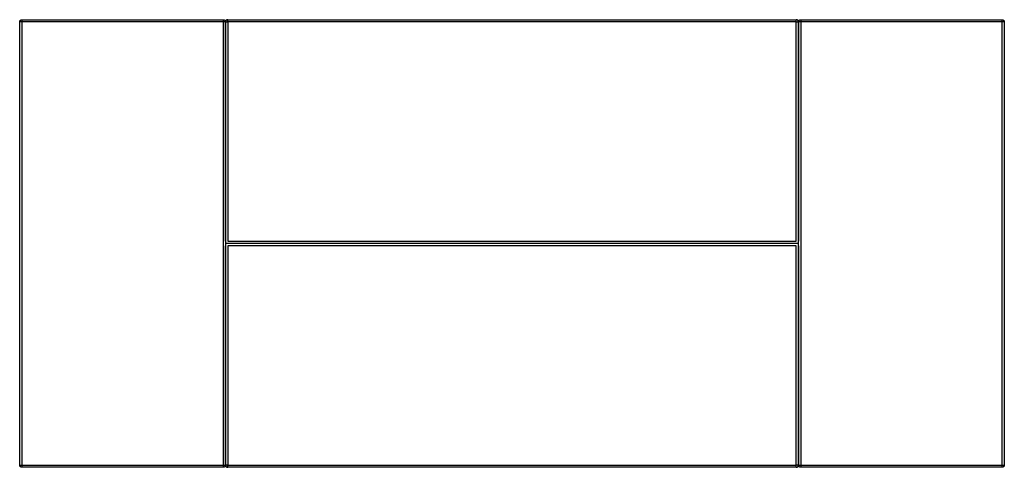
# Model space of a CAD drawing. Header units: millimetres. Extents: x -2853 to -653, y -2219 to -1219.
import ezdxf

# ---------------------------------------------------------------- set-up
doc = ezdxf.new("R2010")
doc.units = ezdxf.units.MM
doc.header["$LTSCALE"] = 10
doc.layers.get('0').update_dxf_attribs({"true_color": 0x000000})

msp = doc.modelspace()

# ---------------------------------------------------------------- linework, layer by layer
at = {"linetype": 'Continuous', "lineweight": 25}
for points in [[(-2852.8, -1224.1), (-2852.7, -1223.5), (-2852.7, -1223.3), (-2852.7, -1223), (-2852.6, -1222.9), (-2852.6, -1222.7), (-2852.6, -1222.6), (-2852.5, -1222.5), (-2852.5, -1222.4), (-2852.5, -1222.2), (-2852.4, -1222.1), (-2852.4, -1222), (-2852.3, -1221.9), (-2852.3, -1221.9), (-2852.3, -1221.8), (-2852.3, -1221.7), (-2852.2, -1221.6), (-2852.1, -1221.5), (-2852, -1221.4), (-2852, -1221.3), (-2851.9, -1221.1), (-2851.8, -1221), (-2851.7, -1220.9), (-2851.6, -1220.8), (-2851.5, -1220.7), (-2851.4, -1220.6), (-2851.3, -1220.5), (-2851.2, -1220.4), (-2851.1, -1220.3), (-2851, -1220.2), (-2850.9, -1220.1), (-2850.8, -1220.1), (-2850.7, -1220), (-2850.6, -1219.9), (-2850.5, -1219.9), (-2850.4, -1219.8), (-2850.3, -1219.7), (-2850.2, -1219.7), (-2850.1, -1219.6), (-2850, -1219.6), (-2849.9, -1219.5), (-2849.8, -1219.5), (-2849.7, -1219.4), (-2849.6, -1219.4), (-2849.5, -1219.4), (-2849.4, -1219.3), (-2849.3, -1219.3), (-2849.2, -1219.3), (-2849.1, -1219.2), (-2849, -1219.2), (-2848.9, -1219.2), (-2848.8, -1219.2), (-2848.6, -1219.2), (-2848.4, -1219.1), (-2847.8, -1219.1)], [(-2852.8, -2214), (-2852.8, -1224.1)], [(-2847.8, -1224.1), (-2852.8, -1224.1)], [(-2847.8, -1219.1), (-2397.8, -1219.1)], [(-2847.8, -1219.1), (-2847.8, -1224.1)], [(-2847.8, -1224.1), (-2847.8, -2214)], [(-2397.8, -1224.1), (-2847.8, -1224.1)], [(-2397.8, -1224.1), (-2397.8, -1219.1)], [(-2397.8, -1219.1), (-2397.3, -1219.1), (-2397, -1219.2), (-2396.8, -1219.2), (-2396.6, -1219.2), (-2396.5, -1219.3), (-2396.4, -1219.3), (-2396.3, -1219.3), (-2396.1, -1219.4), (-2396, -1219.4), (-2395.9, -1219.5), (-2395.8, -1219.5), (-2395.7, -1219.5), (-2395.6, -1219.6), (-2395.6, -1219.6), (-2395.5, -1219.6), (-2395.4, -1219.7), (-2395.3, -1219.8), (-2395.1, -1219.8), (-2395, -1219.9), (-2394.9, -1220), (-2394.8, -1220.1), (-2394.7, -1220.2), (-2394.6, -1220.3), (-2394.5, -1220.4), (-2394.4, -1220.5), (-2394.2, -1220.6), (-2394.2, -1220.7), (-2394.1, -1220.8), (-2394, -1220.9), (-2393.9, -1221), (-2393.8, -1221.1), (-2393.8, -1221.2), (-2393.7, -1221.3), (-2393.6, -1221.3), (-2393.6, -1221.4), (-2393.5, -1221.5), (-2393.5, -1221.6), (-2393.4, -1221.7), (-2393.3, -1221.8), (-2393.3, -1221.9), (-2393.3, -1222), (-2393.2, -1222.1), (-2393.2, -1222.2), (-2393.1, -1222.3), (-2393.1, -1222.4), (-2393.1, -1222.5), (-2393, -1222.6), (-2393, -1222.7), (-2393, -1222.8), (-2393, -1222.9), (-2393, -1223), (-2392.9, -1223.2), (-2392.9, -1223.4), (-2392.8, -1224.1)], [(-2397.8, -2214), (-2397.8, -1224.1)], [(-2392.8, -1224.1), (-2397.8, -1224.1)], [(-2387.8, -1219.1), (-2388, -1219.1), (-2388.2, -1219.1), (-2388.3, -1219.1), (-2388.5, -1219.1), (-2388.7, -1219.1), (-2388.8, -1219.2), (-2389, -1219.2), (-2389.2, -1219.2), (-2389.3, -1219.3), (-2389.5, -1219.3), (-2389.7, -1219.4), (-2389.8, -1219.5), (-2390, -1219.5), (-2390.1, -1219.6), (-2390.3, -1219.7), (-2390.4, -1219.8), (-2390.6, -1219.9), (-2390.7, -1220), (-2390.9, -1220.1), (-2391, -1220.2), (-2391.1, -1220.3), (-2391.2, -1220.4), (-2391.4, -1220.5), (-2391.5, -1220.6), (-2391.6, -1220.8), (-2391.7, -1220.9), (-2391.8, -1221), (-2391.9, -1221.2), (-2392, -1221.3), (-2392.1, -1221.5), (-2392.2, -1221.6), (-2392.3, -1221.8), (-2392.3, -1221.9), (-2392.4, -1222.1), (-2392.5, -1222.2), (-2392.5, -1222.4), (-2392.6, -1222.5), (-2392.6, -1222.7), (-2392.7, -1222.9), (-2392.7, -1223), (-2392.8, -1223.2), (-2392.8, -1223.4), (-2392.8, -1223.5), (-2392.8, -1223.7), (-2392.8, -1223.9), (-2392.8, -1224.1)], [(-2392.8, -1224.1), (-2392.8, -2214)], [(-2392.8, -1714), (-2392.8, -1224.1)], [(-2392.8, -1224.1), (-2387.8, -1224.1)], [(-2387.8, -1219.1), (-1117.8, -1219.1)], [(-2387.8, -1224.1), (-2387.8, -1219.1)], [(-2387.8, -1224.1), (-2387.8, -1714)], [(-1117.8, -1224.1), (-2387.8, -1224.1)], [(-1112.8, -1224.1), (-1112.8, -1223.9), (-1112.8, -1223.7), (-1112.8, -1223.5), (-1112.8, -1223.4), (-1112.9, -1223.2), (-1112.9, -1223), (-1112.9, -1222.9), (-1113, -1222.7), (-1113, -1222.5), (-1113.1, -1222.4), (-1113.1, -1222.2), (-1113.2, -1222.1), (-1113.3, -1221.9), (-1113.4, -1221.8), (-1113.4, -1221.6), (-1113.5, -1221.5), (-1113.6, -1221.3), (-1113.7, -1221.2), (-1113.8, -1221), (-1113.9, -1220.9), (-1114, -1220.8), (-1114.1, -1220.6), (-1114.3, -1220.5), (-1114.4, -1220.4), (-1114.5, -1220.3), (-1114.6, -1220.2), (-1114.8, -1220.1), (-1114.9, -1220), (-1115.1, -1219.9), (-1115.2, -1219.8), (-1115.3, -1219.7), (-1115.5, -1219.6), (-1115.7, -1219.5), (-1115.8, -1219.5), (-1116, -1219.4), (-1116.1, -1219.3), (-1116.3, -1219.3), (-1116.5, -1219.2), (-1116.6, -1219.2), (-1116.8, -1219.2), (-1117, -1219.1), (-1117.1, -1219.1), (-1117.3, -1219.1), (-1117.5, -1219.1), (-1117.6, -1219.1), (-1117.8, -1219.1)], [(-1117.8, -1224.1), (-1117.8, -1219.1)], [(-1117.8, -1224.1), (-1112.8, -1224.1)], [(-1117.8, -1714), (-1117.8, -1224.1)], [(-1112.8, -1224.1), (-1112.7, -1223.5), (-1112.7, -1223.3), (-1112.6, -1223), (-1112.6, -1222.9), (-1112.6, -1222.7), (-1112.6, -1222.6), (-1112.5, -1222.5), (-1112.5, -1222.4), (-1112.4, -1222.2), (-1112.4, -1222.1), (-1112.4, -1222), (-1112.3, -1221.9), (-1112.3, -1221.9), (-1112.3, -1221.8), (-1112.2, -1221.7), (-1112.2, -1221.6), (-1112.1, -1221.5), (-1112, -1221.4), (-1111.9, -1221.3), (-1111.9, -1221.1), (-1111.8, -1221), (-1111.7, -1220.9), (-1111.6, -1220.8), (-1111.5, -1220.7), (-1111.4, -1220.6), (-1111.3, -1220.5), (-1111.2, -1220.4), (-1111.1, -1220.3), (-1111, -1220.2), (-1110.9, -1220.1), (-1110.8, -1220.1), (-1110.7, -1220), (-1110.6, -1219.9), (-1110.5, -1219.9), (-1110.4, -1219.8), (-1110.3, -1219.7), (-1110.2, -1219.7), (-1110.1, -1219.6), (-1110, -1219.6), (-1109.9, -1219.5), (-1109.8, -1219.5), (-1109.7, -1219.4), (-1109.6, -1219.4), (-1109.5, -1219.4), (-1109.4, -1219.3), (-1109.3, -1219.3), (-1109.2, -1219.3), (-1109.1, -1219.2), (-1109, -1219.2), (-1108.9, -1219.2), (-1108.8, -1219.2), (-1108.6, -1219.2), (-1108.4, -1219.1), (-1107.8, -1219.1)], [(-1112.8, -1224.1), (-1112.7, -1223.5), (-1112.7, -1223.3), (-1112.6, -1223), (-1112.6, -1222.9), (-1112.6, -1222.7), (-1112.6, -1222.6), (-1112.5, -1222.5), (-1112.5, -1222.4), (-1112.4, -1222.2), (-1112.4, -1222.1), (-1112.4, -1222), (-1112.3, -1221.9), (-1112.3, -1221.9), (-1112.3, -1221.8), (-1112.2, -1221.7), (-1112.2, -1221.6), (-1112.1, -1221.5), (-1112, -1221.4), (-1111.9, -1221.3), (-1111.9, -1221.1), (-1111.8, -1221), (-1111.7, -1220.9), (-1111.6, -1220.8), (-1111.5, -1220.7), (-1111.4, -1220.6), (-1111.3, -1220.5), (-1111.2, -1220.4), (-1111.1, -1220.3), (-1111, -1220.2), (-1110.9, -1220.1), (-1110.8, -1220.1), (-1110.7, -1220), (-1110.6, -1219.9), (-1110.5, -1219.9), (-1110.4, -1219.8), (-1110.3, -1219.7), (-1110.2, -1219.7), (-1110.1, -1219.6), (-1110, -1219.6), (-1109.9, -1219.5), (-1109.8, -1219.5), (-1109.7, -1219.4), (-1109.6, -1219.4), (-1109.5, -1219.4), (-1109.4, -1219.3), (-1109.3, -1219.3), (-1109.2, -1219.3), (-1109.1, -1219.2), (-1109, -1219.2), (-1108.9, -1219.2), (-1108.8, -1219.2), (-1108.6, -1219.2), (-1108.4, -1219.1), (-1107.8, -1219.1)], [(-1112.8, -2214), (-1112.8, -1224.1)], [(-1107.8, -1224.1), (-1112.8, -1224.1)], [(-1112.8, -2214), (-1112.8, -1224.1)], [(-1107.8, -1224.1), (-1112.8, -1224.1)], [(-1112.8, -1224.1), (-1112.8, -1714)], [(-1107.8, -1219.1), (-657.8, -1219.1)], [(-1107.8, -1219.1), (-1107.8, -1224.1)], [(-1107.8, -1219.1), (-657.8, -1219.1)], [(-1107.8, -1219.1), (-1107.8, -1224.1)], [(-657.8, -1224.1), (-1107.8, -1224.1)], [(-1107.8, -1224.1), (-1107.8, -2214)], [(-1107.8, -1224.1), (-1107.8, -2214)], [(-657.8, -1224.1), (-1107.8, -1224.1)], [(-657.8, -1219.1), (-657.3, -1219.1), (-657, -1219.2), (-656.8, -1219.2), (-656.6, -1219.2), (-656.5, -1219.3), (-656.4, -1219.3), (-656.2, -1219.3), (-656.1, -1219.4), (-656, -1219.4), (-655.9, -1219.5), (-655.8, -1219.5), (-655.7, -1219.5), (-655.6, -1219.6), (-655.6, -1219.6), (-655.5, -1219.6), (-655.4, -1219.7), (-655.2, -1219.8), (-655.1, -1219.8), (-655, -1219.9), (-654.9, -1220), (-654.8, -1220.1), (-654.7, -1220.2), (-654.6, -1220.3), (-654.4, -1220.4), (-654.3, -1220.5), (-654.2, -1220.6), (-654.1, -1220.7), (-654, -1220.8), (-653.9, -1220.9), (-653.9, -1221), (-653.8, -1221.1), (-653.7, -1221.2), (-653.7, -1221.3), (-653.6, -1221.3), (-653.6, -1221.4), (-653.5, -1221.5), (-653.4, -1221.6), (-653.4, -1221.7), (-653.3, -1221.8), (-653.3, -1221.9), (-653.2, -1222), (-653.2, -1222.1), (-653.2, -1222.2), (-653.1, -1222.3), (-653.1, -1222.4), (-653.1, -1222.5), (-653, -1222.6), (-653, -1222.7), (-653, -1222.8), (-653, -1222.9), (-652.9, -1223), (-652.9, -1223.2), (-652.9, -1223.4), (-652.8, -1224.1)], [(-657.8, -1224.1), (-657.8, -1219.1)], [(-657.8, -1219.1), (-657.3, -1219.1), (-657, -1219.2), (-656.8, -1219.2), (-656.6, -1219.2), (-656.5, -1219.3), (-656.4, -1219.3), (-656.2, -1219.3), (-656.1, -1219.4), (-656, -1219.4), (-655.9, -1219.5), (-655.8, -1219.5), (-655.7, -1219.5), (-655.6, -1219.6), (-655.6, -1219.6), (-655.5, -1219.6), (-655.4, -1219.7), (-655.2, -1219.8), (-655.1, -1219.8), (-655, -1219.9), (-654.9, -1220), (-654.8, -1220.1), (-654.7, -1220.2), (-654.6, -1220.3), (-654.4, -1220.4), (-654.3, -1220.5), (-654.2, -1220.6), (-654.1, -1220.7), (-654, -1220.8), (-653.9, -1220.9), (-653.9, -1221), (-653.8, -1221.1), (-653.7, -1221.2), (-653.7, -1221.3), (-653.6, -1221.3), (-653.6, -1221.4), (-653.5, -1221.5), (-653.4, -1221.6), (-653.4, -1221.7), (-653.3, -1221.8), (-653.3, -1221.9), (-653.2, -1222), (-653.2, -1222.1), (-653.2, -1222.2), (-653.1, -1222.3), (-653.1, -1222.4), (-653.1, -1222.5), (-653, -1222.6), (-653, -1222.7), (-653, -1222.8), (-653, -1222.9), (-652.9, -1223), (-652.9, -1223.2), (-652.9, -1223.4), (-652.8, -1224.1)], [(-657.8, -1224.1), (-657.8, -1219.1)], [(-657.8, -2214), (-657.8, -1224.1)], [(-652.8, -1224.1), (-657.8, -1224.1)], [(-657.8, -2214), (-657.8, -1224.1)], [(-652.8, -1224.1), (-657.8, -1224.1)], [(-652.8, -1224.1), (-652.8, -2214)], [(-652.8, -1224.1), (-652.8, -2214)], [(-2387.8, -1714), (-1117.8, -1714)], [(-1112.8, -1719), (-2392.8, -1719)], [(-2392.8, -2214), (-2392.8, -1724)], [(-2387.8, -1724), (-2387.8, -2214)], [(-1117.8, -1724), (-2387.8, -1724)], [(-1117.8, -2214), (-1117.8, -1724)], [(-1112.8, -1724), (-1112.8, -2214)], [(-2847.8, -2219), (-2848.3, -2219), (-2848.6, -2218.9), (-2848.9, -2218.9), (-2849, -2218.9), (-2849.1, -2218.8), (-2849.3, -2218.8), (-2849.4, -2218.8), (-2849.5, -2218.7), (-2849.6, -2218.7), (-2849.8, -2218.6), (-2849.9, -2218.6), (-2849.9, -2218.6), (-2850, -2218.5), (-2850.1, -2218.5), (-2850.1, -2218.5), (-2850.3, -2218.4), (-2850.4, -2218.3), (-2850.5, -2218.3), (-2850.6, -2218.2), (-2850.7, -2218.1), (-2850.9, -2218), (-2851, -2217.9), (-2851.1, -2217.8), (-2851.2, -2217.7), (-2851.3, -2217.6), (-2851.4, -2217.5), (-2851.5, -2217.4), (-2851.6, -2217.3), (-2851.7, -2217.2), (-2851.8, -2217.1), (-2851.8, -2217), (-2851.9, -2216.9), (-2852, -2216.8), (-2852, -2216.8), (-2852.1, -2216.7), (-2852.1, -2216.6), (-2852.2, -2216.5), (-2852.2, -2216.4), (-2852.3, -2216.3), (-2852.3, -2216.2), (-2852.4, -2216.1), (-2852.4, -2216), (-2852.5, -2215.9), (-2852.5, -2215.8), (-2852.5, -2215.7), (-2852.6, -2215.6), (-2852.6, -2215.5), (-2852.6, -2215.4), (-2852.6, -2215.3), (-2852.7, -2215.2), (-2852.7, -2215.1), (-2852.7, -2214.9), (-2852.7, -2214.7), (-2852.8, -2214)], [(-2852.8, -2214), (-2847.8, -2214)], [(-2847.8, -2214), (-2397.8, -2214)], [(-2847.8, -2214), (-2847.8, -2219)], [(-2397.8, -2219), (-2847.8, -2219)], [(-2397.8, -2214), (-2392.8, -2214)], [(-2397.8, -2219), (-2397.8, -2214)], [(-2392.8, -2214), (-2392.9, -2214.6), (-2392.9, -2214.8), (-2393, -2215.1), (-2393, -2215.2), (-2393, -2215.3), (-2393.1, -2215.5), (-2393.1, -2215.6), (-2393.1, -2215.7), (-2393.2, -2215.9), (-2393.2, -2216), (-2393.3, -2216.1), (-2393.3, -2216.2), (-2393.3, -2216.2), (-2393.4, -2216.3), (-2393.4, -2216.4), (-2393.5, -2216.5), (-2393.5, -2216.6), (-2393.6, -2216.7), (-2393.7, -2216.8), (-2393.8, -2217), (-2393.9, -2217.1), (-2393.9, -2217.2), (-2394, -2217.3), (-2394.1, -2217.4), (-2394.2, -2217.5), (-2394.3, -2217.6), (-2394.4, -2217.7), (-2394.6, -2217.8), (-2394.7, -2217.9), (-2394.7, -2218), (-2394.8, -2218), (-2394.9, -2218.1), (-2395, -2218.2), (-2395.1, -2218.2), (-2395.2, -2218.3), (-2395.3, -2218.4), (-2395.4, -2218.4), (-2395.5, -2218.5), (-2395.6, -2218.5), (-2395.7, -2218.6), (-2395.8, -2218.6), (-2395.9, -2218.7), (-2396, -2218.7), (-2396.1, -2218.7), (-2396.2, -2218.8), (-2396.3, -2218.8), (-2396.4, -2218.8), (-2396.5, -2218.8), (-2396.6, -2218.9), (-2396.7, -2218.9), (-2396.8, -2218.9), (-2397, -2218.9), (-2397.2, -2219), (-2397.8, -2219)], [(-2387.8, -2214), (-2392.8, -2214)], [(-2392.8, -2214), (-2392.8, -2214.2), (-2392.8, -2214.4), (-2392.8, -2214.5), (-2392.8, -2214.7), (-2392.8, -2214.9), (-2392.7, -2215.1), (-2392.7, -2215.2), (-2392.6, -2215.4), (-2392.6, -2215.5), (-2392.5, -2215.7), (-2392.5, -2215.9), (-2392.4, -2216), (-2392.3, -2216.2), (-2392.3, -2216.3), (-2392.2, -2216.5), (-2392.1, -2216.6), (-2392, -2216.8), (-2391.9, -2216.9), (-2391.8, -2217.1), (-2391.7, -2217.2), (-2391.6, -2217.3), (-2391.5, -2217.4), (-2391.4, -2217.6), (-2391.2, -2217.7), (-2391.1, -2217.8), (-2391, -2217.9), (-2390.9, -2218), (-2390.7, -2218.1), (-2390.6, -2218.2), (-2390.4, -2218.3), (-2390.3, -2218.4), (-2390.1, -2218.5), (-2390, -2218.6), (-2389.8, -2218.6), (-2389.7, -2218.7), (-2389.5, -2218.7), (-2389.3, -2218.8), (-2389.2, -2218.9), (-2389, -2218.9), (-2388.8, -2218.9), (-2388.7, -2219), (-2388.5, -2219), (-2388.3, -2219), (-2388.2, -2219), (-2388, -2219), (-2387.8, -2219)], [(-2387.8, -2214), (-1117.8, -2214)], [(-2387.8, -2219), (-2387.8, -2214)], [(-1117.8, -2219), (-2387.8, -2219)], [(-1117.8, -2219), (-1117.6, -2219), (-1117.5, -2219), (-1117.3, -2219), (-1117.1, -2219), (-1117, -2219), (-1116.8, -2218.9), (-1116.6, -2218.9), (-1116.5, -2218.9), (-1116.3, -2218.8), (-1116.1, -2218.7), (-1116, -2218.7), (-1115.8, -2218.6), (-1115.7, -2218.6), (-1115.5, -2218.5), (-1115.3, -2218.4), (-1115.2, -2218.3), (-1115.1, -2218.2), (-1114.9, -2218.1), (-1114.8, -2218), (-1114.6, -2217.9), (-1114.5, -2217.8), (-1114.4, -2217.7), (-1114.3, -2217.6), (-1114.1, -2217.4), (-1114, -2217.3), (-1113.9, -2217.2), (-1113.8, -2217.1), (-1113.7, -2216.9), (-1113.6, -2216.8), (-1113.5, -2216.6), (-1113.4, -2216.5), (-1113.4, -2216.3), (-1113.3, -2216.2), (-1113.2, -2216), (-1113.1, -2215.9), (-1113.1, -2215.7), (-1113, -2215.5), (-1113, -2215.4), (-1112.9, -2215.2), (-1112.9, -2215.1), (-1112.9, -2214.9), (-1112.8, -2214.7), (-1112.8, -2214.5), (-1112.8, -2214.4), (-1112.8, -2214.2), (-1112.8, -2214)], [(-1112.8, -2214), (-1117.8, -2214)], [(-1117.8, -2219), (-1117.8, -2214)], [(-1107.8, -2219), (-1108.3, -2219), (-1108.6, -2218.9), (-1108.9, -2218.9), (-1109, -2218.9), (-1109.1, -2218.8), (-1109.2, -2218.8), (-1109.4, -2218.8), (-1109.5, -2218.7), (-1109.6, -2218.7), (-1109.7, -2218.6), (-1109.9, -2218.6), (-1109.9, -2218.6), (-1110, -2218.5), (-1110.1, -2218.5), (-1110.1, -2218.5), (-1110.2, -2218.4), (-1110.4, -2218.3), (-1110.5, -2218.3), (-1110.6, -2218.2), (-1110.7, -2218.1), (-1110.8, -2218), (-1111, -2217.9), (-1111.1, -2217.8), (-1111.2, -2217.7), (-1111.3, -2217.6), (-1111.4, -2217.5), (-1111.5, -2217.4), (-1111.6, -2217.3), (-1111.7, -2217.2), (-1111.7, -2217.1), (-1111.8, -2217), (-1111.9, -2216.9), (-1111.9, -2216.8), (-1112, -2216.8), (-1112.1, -2216.7), (-1112.1, -2216.6), (-1112.2, -2216.5), (-1112.2, -2216.4), (-1112.3, -2216.3), (-1112.3, -2216.2), (-1112.4, -2216.1), (-1112.4, -2216), (-1112.5, -2215.9), (-1112.5, -2215.8), (-1112.5, -2215.7), (-1112.6, -2215.6), (-1112.6, -2215.5), (-1112.6, -2215.4), (-1112.6, -2215.3), (-1112.7, -2215.2), (-1112.7, -2215.1), (-1112.7, -2214.9), (-1112.7, -2214.7), (-1112.8, -2214)], [(-1112.8, -2214), (-1107.8, -2214)], [(-1107.8, -2219), (-1108.3, -2219), (-1108.6, -2218.9), (-1108.9, -2218.9), (-1109, -2218.9), (-1109.1, -2218.8), (-1109.2, -2218.8), (-1109.4, -2218.8), (-1109.5, -2218.7), (-1109.6, -2218.7), (-1109.7, -2218.6), (-1109.9, -2218.6), (-1109.9, -2218.6), (-1110, -2218.5), (-1110.1, -2218.5), (-1110.1, -2218.5), (-1110.2, -2218.4), (-1110.4, -2218.3), (-1110.5, -2218.3), (-1110.6, -2218.2), (-1110.7, -2218.1), (-1110.8, -2218), (-1111, -2217.9), (-1111.1, -2217.8), (-1111.2, -2217.7), (-1111.3, -2217.6), (-1111.4, -2217.5), (-1111.5, -2217.4), (-1111.6, -2217.3), (-1111.7, -2217.2), (-1111.7, -2217.1), (-1111.8, -2217), (-1111.9, -2216.9), (-1111.9, -2216.8), (-1112, -2216.8), (-1112.1, -2216.7), (-1112.1, -2216.6), (-1112.2, -2216.5), (-1112.2, -2216.4), (-1112.3, -2216.3), (-1112.3, -2216.2), (-1112.4, -2216.1), (-1112.4, -2216), (-1112.5, -2215.9), (-1112.5, -2215.8), (-1112.5, -2215.7), (-1112.6, -2215.6), (-1112.6, -2215.5), (-1112.6, -2215.4), (-1112.6, -2215.3), (-1112.7, -2215.2), (-1112.7, -2215.1), (-1112.7, -2214.9), (-1112.7, -2214.7), (-1112.8, -2214)], [(-1112.8, -2214), (-1107.8, -2214)], [(-1107.8, -2214), (-657.8, -2214)], [(-1107.8, -2214), (-1107.8, -2219)], [(-1107.8, -2214), (-657.8, -2214)], [(-1107.8, -2214), (-1107.8, -2219)], [(-657.8, -2219), (-1107.8, -2219)], [(-657.8, -2219), (-1107.8, -2219)], [(-657.8, -2214), (-652.8, -2214)], [(-657.8, -2219), (-657.8, -2214)], [(-652.8, -2214), (-652.9, -2214.6), (-652.9, -2214.8), (-653, -2215.1), (-653, -2215.2), (-653, -2215.3), (-653.1, -2215.5), (-653.1, -2215.6), (-653.1, -2215.7), (-653.2, -2215.9), (-653.2, -2216), (-653.3, -2216.1), (-653.3, -2216.2), (-653.3, -2216.2), (-653.3, -2216.3), (-653.4, -2216.4), (-653.4, -2216.5), (-653.5, -2216.6), (-653.6, -2216.7), (-653.7, -2216.8), (-653.8, -2217), (-653.8, -2217.1), (-653.9, -2217.2), (-654, -2217.3), (-654.1, -2217.4), (-654.2, -2217.5), (-654.3, -2217.6), (-654.4, -2217.7), (-654.5, -2217.8), (-654.6, -2217.9), (-654.7, -2218), (-654.8, -2218), (-654.9, -2218.1), (-655, -2218.2), (-655.1, -2218.2), (-655.2, -2218.3), (-655.3, -2218.4), (-655.4, -2218.4), (-655.5, -2218.5), (-655.6, -2218.5), (-655.7, -2218.6), (-655.8, -2218.6), (-655.9, -2218.7), (-656, -2218.7), (-656.1, -2218.7), (-656.2, -2218.8), (-656.3, -2218.8), (-656.4, -2218.8), (-656.5, -2218.8), (-656.6, -2218.9), (-656.7, -2218.9), (-656.8, -2218.9), (-657, -2218.9), (-657.2, -2219), (-657.8, -2219)], [(-657.8, -2214), (-652.8, -2214)], [(-657.8, -2219), (-657.8, -2214)], [(-652.8, -2214), (-652.9, -2214.6), (-652.9, -2214.8), (-653, -2215.1), (-653, -2215.2), (-653, -2215.3), (-653.1, -2215.5), (-653.1, -2215.6), (-653.1, -2215.7), (-653.2, -2215.9), (-653.2, -2216), (-653.3, -2216.1), (-653.3, -2216.2), (-653.3, -2216.2), (-653.3, -2216.3), (-653.4, -2216.4), (-653.4, -2216.5), (-653.5, -2216.6), (-653.6, -2216.7), (-653.7, -2216.8), (-653.8, -2217), (-653.8, -2217.1), (-653.9, -2217.2), (-654, -2217.3), (-654.1, -2217.4), (-654.2, -2217.5), (-654.3, -2217.6), (-654.4, -2217.7), (-654.5, -2217.8), (-654.6, -2217.9), (-654.7, -2218), (-654.8, -2218), (-654.9, -2218.1), (-655, -2218.2), (-655.1, -2218.2), (-655.2, -2218.3), (-655.3, -2218.4), (-655.4, -2218.4), (-655.5, -2218.5), (-655.6, -2218.5), (-655.7, -2218.6), (-655.8, -2218.6), (-655.9, -2218.7), (-656, -2218.7), (-656.1, -2218.7), (-656.2, -2218.8), (-656.3, -2218.8), (-656.4, -2218.8), (-656.5, -2218.8), (-656.6, -2218.9), (-656.7, -2218.9), (-656.8, -2218.9), (-657, -2218.9), (-657.2, -2219), (-657.8, -2219)]]:
    msp.add_lwpolyline(points, dxfattribs=at)

doc.saveas('drawing.dxf')
